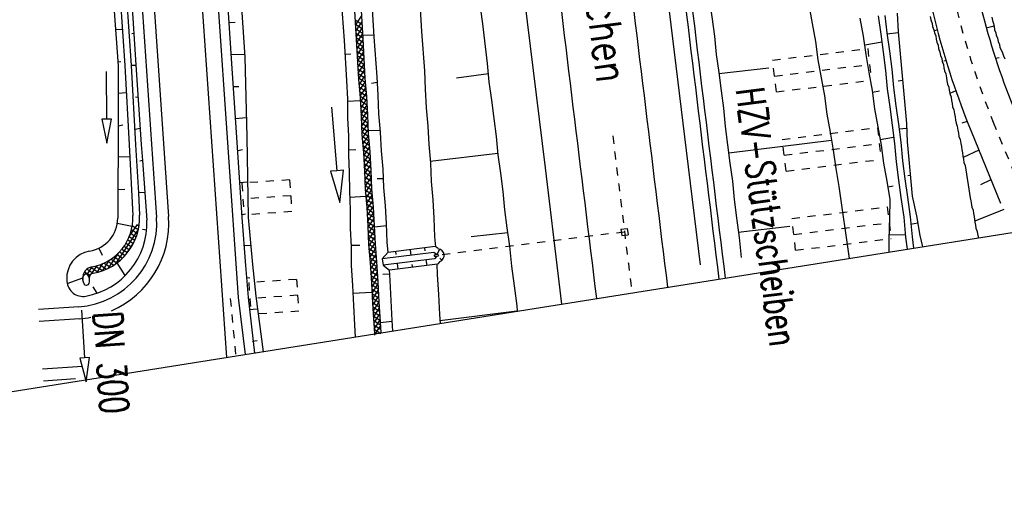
# Model space of a CAD drawing. Extents: x 447693 to 448165, y 439527 to 440695.
# Tile 2 of 88: x 447912 to 447973, y 439527 to 439557. Entities that reach past the tile are written whole.
import ezdxf

# ---------------------------------------------------------------- set-up
doc = ezdxf.new("R2010")
doc.units = 0
doc.header["$LTSCALE"] = 2
doc.header["$MEASUREMENT"] = 0
for name, pattern in [('ACAD_ISO03W100', [0.5, 0.25, -0.25]), ('ACAD_ISO05W100', [0.5, 0.25, -0.25]), ('ACAD_ISO10W100W', [0.5, 0.25, -0.25]), ('AUSGEZOGEN', [0]), ('PUNKTX2', [0.5, 0.25, -0.25])]:
    doc.linetypes.add(name, pattern=pattern)
doc.layers.get('0').update_dxf_attribs({"linetype": 'AUSGEZOGEN'})
for name, color, linetype in [('DB-Bahnachse', 7, 'CONTINUOUS'), ('DB-Boeschungen', 15, 'CONTINUOUS'), ('DB-Gleisachsen', 7, 'CONTINUOUS'), ('DB-GRABEN', 15, 'AUSGEZOGEN'), ('DB-HZV-Stützscheiben', 15, 'CONTINUOUS'), ('DB-Ingenieurbauwerke', 15, 'CONTINUOUS'), ('DB-Kabelanlagen', 15, 'CONTINUOUS'), ('DB-Weg-Boeschungen', 15, 'CONTINUOUS'), ('DB-WEG-DURCHLÄSSE', 15, 'CONTINUOUS'), ('DB-Wege', 15, 'CONTINUOUS'), ('FBRTOP', 250, 'AUSGEZOGEN'), ('Planeinteilung', 250, 'CONTINUOUS'), ('SCHRIFT', 7, 'AUSGEZOGEN')]:
    doc.layers.add(name, color=color, linetype=linetype)
doc.styles.add('ROMANS', font='romans.shx', dxfattribs={"width": 0.8})

# ---------------------------------------------------------------- blocks, each defined once
blk = doc.blocks.new('*X327')
at = {"color": 0, "linetype": 'ByBlock'}
for p, q in [((-378669, -185523), (-378562, -185416)), ((-378016, -186149), (-378669, -185496)), ((-378661, -185823), (-378669, -185814)), ((-378653, -185825), (-378333, -185505)), ((-378429, -185919), (-378118, -185608)), ((-376510, -187336), (-378348, -185499)), ((-378218, -186026), (-377914, -185722)), ((-378020, -186147), (-377721, -185848)), ((-377834, -186279), (-377539, -185984)), ((-376974, -186554), (-377566, -185963)), ((-377661, -186424), (-377368, -186131)), ((-377499, -186580), (-377207, -186288)), ((-377348, -186748), (-377056, -186455)), ((-377210, -186927), (-376915, -186632)), ((-376343, -187822), (-377146, -187019)), ((-377083, -187119), (-376785, -186821)), ((-376969, -187323), (-376666, -187020)), ((-376868, -187540), (-376558, -187230)), ((-376262, -188221), (-376819, -187664)), ((-376782, -187772), (-376463, -187453)), ((-376712, -188021), (-376381, -187690)), ((-376230, -188571), (-376693, -188109)), ((-376661, -188288), (-376314, -187941)), ((-376633, -188578), (-376264, -188209)), ((-376220, -188900), (-376640, -188480)), ((-376227, -189211), (-376630, -188808)), ((-376628, -188891), (-376234, -188497)), ((-376558, -189139), (-376228, -188810)), ((-376424, -189324), (-376141, -189040)), ((-376239, -189456), (-376210, -189427)), ((-375988, -189132), (-376000, -189119)), ((-375990, -189526), (-375990, -189525)), ((-375915, -189133), (-375915, -189133))]:
    blk.add_line(p, q, dxfattribs=at)
blk = doc.blocks.new('ELIPPSE')
at = {"color": 0, "linetype": 'ByBlock'}
blk.add_circle((0, 0), 1, dxfattribs=at)
blk = doc.blocks.new('ELARC182')
at = {"color": 0, "linetype": 'ByBlock'}
blk.add_arc((0, 0), 1, 292.6445, 72.5673, dxfattribs=at)
blk = doc.blocks.new('1135297')
blk.add_line((1135, 0), (1135, 297))

msp = doc.modelspace()

# ---------------------------------------------------------------- linework, layer by layer
at = {"color": 0, "linetype": 'ByBlock'}
for p, q in [((447932.827, 439556.712), (447933.247, 439556.434)), ((447932.843, 439556.431), (447933.263, 439556.154)), ((447932.846, 439556.373), (447933.218, 439556.935)), ((447932.868, 439555.997), (447933.239, 439556.559)), ((447932.859, 439556.151), (447933.279, 439555.874)), ((447932.875, 439555.871), (447933.295, 439555.593)), ((447932.889, 439555.622), (447933.261, 439556.184)), ((447932.891, 439555.59), (447933.31, 439555.313)), ((447932.907, 439555.31), (447933.326, 439555.034)), ((447932.911, 439555.246), (447933.282, 439555.808)), ((447932.932, 439554.871), (447933.304, 439555.433)), ((447932.923, 439555.03), (447933.341, 439554.754)), ((447932.939, 439554.75), (447933.356, 439554.474)), ((447932.954, 439554.495), (447933.325, 439555.056)), ((447932.976, 439554.12), (447933.345, 439554.679)), ((447932.955, 439554.469), (447933.372, 439554.194)), ((447932.972, 439554.189), (447933.387, 439553.914)), ((447932.997, 439553.744), (447933.366, 439554.302)), ((447932.988, 439553.909), (447933.403, 439553.634)), ((447933.004, 439553.628), (447933.418, 439553.355)), ((447933.019, 439553.368), (447933.387, 439553.925)), ((447933.04, 439552.993), (447933.407, 439553.549)), ((447933.02, 439553.348), (447933.433, 439553.075)), ((447933.036, 439553.068), (447933.458, 439552.789)), ((447933.059, 439552.783), (447933.484, 439552.502)), ((447933.072, 439552.633), (447933.428, 439553.172)), ((447933.105, 439552.274), (447933.457, 439552.807)), ((447933.085, 439552.496), (447933.51, 439552.215)), ((447933.11, 439552.209), (447933.536, 439551.928)), ((447933.137, 439551.915), (447933.489, 439552.448)), ((447933.136, 439551.923), (447933.55, 439551.649)), ((447933.153, 439551.642), (447933.563, 439551.371)), ((447933.158, 439551.539), (447933.521, 439552.089)), ((447933.176, 439551.158), (447933.547, 439551.719)), ((447933.167, 439551.363), (447933.576, 439551.092)), ((447933.18, 439551.085), (447933.589, 439550.814)), ((447933.194, 439550.777), (447933.565, 439551.338)), ((447933.212, 439550.396), (447933.583, 439550.957)), ((447933.193, 439550.807), (447933.603, 439550.536)), ((447933.206, 439550.528), (447933.616, 439550.257)), ((447933.23, 439550.015), (447933.601, 439550.576)), ((447933.219, 439550.25), (447933.629, 439549.979)), ((447933.232, 439549.972), (447933.642, 439549.701)), ((447933.245, 439549.693), (447933.662, 439549.417)), ((447933.248, 439549.634), (447933.619, 439550.195)), ((447933.276, 439549.268), (447933.637, 439549.814)), ((447933.263, 439549.412), (447933.688, 439549.131)), ((447933.289, 439549.125), (447933.714, 439548.844)), ((447933.308, 439548.909), (447933.66, 439549.442)), ((447933.34, 439548.55), (447933.693, 439549.083)), ((447933.314, 439548.838), (447933.74, 439548.557)), ((447933.34, 439548.552), (447933.759, 439548.275)), ((447933.365, 439548.179), (447933.725, 439548.724)), ((447933.361, 439548.268), (447933.772, 439547.997)), ((447933.373, 439547.991), (447933.785, 439547.718)), ((447933.381, 439547.795), (447933.755, 439548.36)), ((447933.397, 439547.41), (447933.772, 439547.979)), ((447933.384, 439547.714), (447933.798, 439547.44)), ((447933.396, 439547.436), (447933.811, 439547.162)), ((447933.414, 439547.028), (447933.79, 439547.598)), ((447933.432, 439546.647), (447933.808, 439547.217)), ((447933.408, 439547.159), (447933.824, 439546.883)), ((447933.421, 439546.88), (447933.837, 439546.605)), ((447933.434, 439546.602), (447933.85, 439546.327)), ((447933.449, 439546.266), (447933.826, 439546.836)), ((447933.447, 439546.324), (447933.866, 439546.046)), ((447933.462, 439546.044), (447933.892, 439545.76)), ((447933.475, 439545.897), (447933.844, 439546.455)), ((447933.508, 439545.538), (447933.864, 439546.077)), ((447933.488, 439545.757), (447933.918, 439545.473)), ((447933.514, 439545.47), (447933.944, 439545.186)), ((447933.54, 439545.179), (447933.896, 439545.718)), ((447933.567, 439544.812), (447933.928, 439545.359)), ((447933.54, 439545.183), (447933.967, 439544.901)), ((447933.563, 439544.898), (447933.98, 439544.623)), ((447933.585, 439544.431), (447933.961, 439544.999)), ((447933.577, 439544.62), (447933.993, 439544.345)), ((447933.59, 439544.341), (447934.006, 439544.066)), ((447933.603, 439544.05), (447933.98, 439544.62)), ((447933.621, 439543.669), (447933.998, 439544.239)), ((447933.603, 439544.063), (447934.019, 439543.788)), ((447933.616, 439543.785), (447934.032, 439543.51)), ((447933.629, 439543.506), (447934.045, 439543.231)), ((447933.639, 439543.288), (447934.016, 439543.858)), ((447933.642, 439543.228), (447934.059, 439542.953)), ((447933.655, 439542.95), (447934.072, 439542.675)), ((447933.657, 439542.907), (447934.034, 439543.477)), ((447933.679, 439542.532), (447934.052, 439543.096)), ((447933.668, 439542.671), (447934.095, 439542.389)), ((447933.692, 439542.386), (447934.12, 439542.103)), ((447933.711, 439542.173), (447934.07, 439542.715)), ((447933.744, 439541.814), (447934.099, 439542.351)), ((447933.718, 439542.099), (447934.145, 439541.817)), ((447933.744, 439541.812), (447934.169, 439541.532)), ((447933.775, 439541.454), (447934.13, 439541.99)), ((447933.77, 439541.526), (447934.185, 439541.251)), ((447933.787, 439541.244), (447934.201, 439540.971)), ((447933.797, 439541.078), (447934.161, 439541.629)), ((447933.818, 439540.703), (447934.184, 439541.257)), ((447933.803, 439540.964), (447934.217, 439540.691)), ((447933.82, 439540.684), (447934.233, 439540.41)), ((447933.84, 439540.327), (447934.206, 439540.881)), ((447933.861, 439539.952), (447934.228, 439540.506)), ((447933.836, 439540.403), (447934.249, 439540.13)), ((447933.852, 439540.123), (447934.265, 439539.85)), ((447933.868, 439539.843), (447934.281, 439539.57)), ((447933.883, 439539.576), (447934.249, 439540.13)), ((447933.884, 439539.562), (447934.297, 439539.289)), ((447933.9, 439539.282), (447934.313, 439539.009)), ((447933.905, 439539.201), (447934.271, 439539.754)), ((447933.926, 439538.825), (447934.292, 439539.379)), ((447933.916, 439539.002), (447934.329, 439538.729)), ((447933.932, 439538.722), (447934.345, 439538.448)), ((447933.948, 439538.449), (447934.314, 439539.003)), ((447933.969, 439538.074), (447934.335, 439538.628)), ((447933.948, 439538.441), (447934.362, 439538.168)), ((447933.964, 439538.161), (447934.378, 439537.888)), ((447933.991, 439537.698), (447934.357, 439538.252)), ((447933.98, 439537.881), (447934.394, 439537.607)), ((447933.996, 439537.6), (447934.41, 439537.327)), ((447934.012, 439537.323), (447934.378, 439537.877)), ((447934.034, 439536.947), (447934.4, 439537.501)), ((447934.012, 439537.32), (447934.426, 439537.047)), ((447934.028, 439537.04), (447934.047, 439537.028)), ((447934.393, 439537.083), (447934.421, 439537.126))]:
    msp.add_line(p, q, dxfattribs=at)
at = {"layer": 'DB-Bahnachse', "linetype": 'ACAD_ISO10W100W'}
msp.add_ellipse((460849.731, 441121.778), major_axis=(-2599.679, 12733.592), ratio=1, start_param=1.490686, end_param=1.49145, dxfattribs=at)
at = {"layer": 'DB-Boeschungen', "linetype": 'Continuous'}
for p, q in [((447940.461, 439558.926), (447940.802, 439556.448)), ((447960.979, 439558.933), (447961.419, 439556.472)), ((447936.833, 439558.482), (447936.977, 439555.968)), ((447954.971, 439558.165), (447955.312, 439555.687)), ((447940.802, 439556.448), (447941.094, 439553.96)), ((447961.419, 439556.472), (447961.621, 439555.34)), ((447936.977, 439555.968), (447937.161, 439553.512)), ((447955.312, 439555.687), (447955.416, 439554.537)), ((447961.621, 439555.34), (447961.774, 439554.199)), ((447955.416, 439554.537), (447955.568, 439553.396)), ((447961.774, 439554.199), (447961.976, 439553.067)), ((447937.161, 439553.512), (447937.216, 439552.354)), ((447941.094, 439553.96), (447941.198, 439552.811)), ((447955.568, 439553.396), (447955.721, 439552.255)), ((447955.577, 439553.347), (447958.713, 439553.704)), ((447941.159, 439553.312), (447939.173, 439553.059)), ((447941.198, 439552.811), (447941.351, 439551.67)), ((447961.976, 439553.067), (447962.178, 439551.935)), ((447937.216, 439552.354), (447937.27, 439551.195)), ((447955.721, 439552.255), (447955.866, 439551.163)), ((447941.351, 439551.67), (447941.503, 439550.529)), ((447962.178, 439551.935), (447962.331, 439550.794)), ((447937.27, 439551.195), (447937.374, 439550.046)), ((447955.866, 439551.163), (447955.969, 439550.014)), ((447941.503, 439550.529), (447941.656, 439549.388)), ((447962.331, 439550.794), (447962.533, 439549.662)), ((447937.374, 439550.046), (447937.429, 439548.887)), ((447955.969, 439550.014), (447956.122, 439548.873)), ((447962.533, 439549.662), (447962.735, 439548.53)), ((447941.656, 439549.388), (447941.76, 439548.238)), ((447956.21, 439548.381), (447962.621, 439549.17)), ((447937.429, 439548.887), (447937.532, 439547.737)), ((447956.122, 439548.873), (447956.275, 439547.732)), ((447962.735, 439548.53), (447962.888, 439547.389)), ((447941.743, 439548.337), (447937.515, 439547.836)), ((447941.76, 439548.238), (447941.913, 439547.098)), ((447937.532, 439547.737), (447937.587, 439546.579)), ((447956.275, 439547.732), (447956.428, 439546.591)), ((447962.888, 439547.389), (447963.091, 439546.257)), ((447937.587, 439546.579), (447937.691, 439545.429)), ((447941.913, 439547.098), (447942.066, 439545.957)), ((447956.428, 439546.591), (447956.532, 439545.441)), ((447963.091, 439546.257), (447963.724, 439541.75)), ((447937.691, 439545.429), (447937.745, 439544.271)), ((447942.066, 439545.957), (447942.17, 439544.807)), ((447956.532, 439545.441), (447956.685, 439544.301)), ((447942.17, 439544.807), (447942.323, 439543.666)), ((447937.745, 439544.271), (447937.8, 439543.112)), ((447956.685, 439544.301), (447956.855, 439543.061)), ((447942.323, 439543.666), (447942.476, 439542.525)), ((447956.794, 439543.406), (447960.028, 439543.78)), ((447937.8, 439543.112), (447937.856, 439542.487)), ((447942.375, 439543.371), (447940.085, 439543.114)), ((447956.855, 439543.061), (447956.977, 439541.813)), ((447942.476, 439542.525), (447942.597, 439541.277)), ((447937.934, 439541.383), (447937.967, 439540.755)), ((447942.597, 439541.277), (447942.767, 439540.038)), ((447937.967, 439540.755), (447938.039, 439539.498)), ((447942.767, 439540.038), (447942.938, 439538.798)), ((447938.039, 439539.498), (447938.111, 439538.241)), ((447942.938, 439538.798), (447942.971, 439538.448)), ((447938.111, 439538.241), (447938.143, 439537.68)), ((447942.95, 439538.445), (447938.132, 439537.839))]:
    msp.add_line(p, q, dxfattribs=at)
at = {"layer": 'DB-Gleisachsen', "linetype": 'Continuous'}
for major_axis, start_param, end_param in [((-2620.727, 12726.98), 1.487891, 1.489754), ((-2608.474, 12734.09), 1.488941, 1.4908)]:
    msp.add_ellipse((460849.731, 441121.778), major_axis=major_axis, ratio=1, start_param=start_param, end_param=end_param, dxfattribs=at)
at = {"layer": 'DB-GRABEN', "linetype": 'Continuous'}
for p, q in [((447931.956, 439557.916), (447932.15, 439555.411)), ((447932.753, 439558.007), (447932.897, 439555.493)), ((447933.155, 439558.028), (447933.299, 439555.514)), ((447933.853, 439558.102), (447933.988, 439555.637)), ((447966.738, 439557.117), (447966.793, 439555.959)), ((447964.407, 439556.803), (447964.609, 439555.671)), ((447965.548, 439556.956), (447965.701, 439555.815)), ((447965.951, 439556.977), (447966.095, 439555.885)), ((447966.095, 439555.885), (447966.248, 439554.744)), ((447966.104, 439555.836), (447966.802, 439555.91)), ((447966.793, 439555.959), (447966.896, 439554.809)), ((447932.15, 439555.411), (447932.294, 439552.897)), ((447932.897, 439555.493), (447933.041, 439552.98)), ((447934.02, 439555.745), (447933.264, 439555.711)), ((447933.299, 439555.514), (447933.435, 439553.05)), ((447933.988, 439555.637), (447934.182, 439553.132)), ((447964.609, 439555.671), (447964.762, 439554.53)), ((447964.706, 439555.129), (447965.789, 439555.323)), ((447965.701, 439555.815), (447965.854, 439554.674)), ((447965.854, 439554.674), (447966.007, 439553.533)), ((447966.248, 439554.744), (447966.401, 439553.603)), ((447966.896, 439554.809), (447967, 439553.66)), ((447932.201, 439554.556), (447932.554, 439554.569)), ((447964.762, 439554.53), (447964.965, 439553.398)), ((447964.965, 439553.398), (447965.167, 439552.266)), ((447966.007, 439553.533), (447966.111, 439552.383)), ((447966.401, 439553.603), (447966.504, 439552.454)), ((447967, 439553.66), (447967.104, 439552.51)), ((447932.294, 439552.897), (447932.348, 439551.738)), ((447933.041, 439552.98), (447933.145, 439551.83)), ((447933.435, 439553.05), (447933.538, 439551.9)), ((447934.194, 439552.779), (447933.85, 439552.718)), ((447934.182, 439553.132), (447934.236, 439551.974)), ((447967.083, 439552.913), (447966.787, 439552.86)), ((447965.167, 439552.266), (447965.32, 439551.125)), ((447965.184, 439552.167), (447965.627, 439552.246)), ((447966.111, 439552.383), (447966.264, 439551.243)), ((447966.504, 439552.454), (447966.657, 439551.313)), ((447967.104, 439552.51), (447967.208, 439551.36)), ((447933.131, 439551.624), (447932.325, 439551.582)), ((447932.348, 439551.738), (447932.354, 439550.571)), ((447933.145, 439551.83), (447933.199, 439550.671)), ((447933.538, 439551.9), (447933.593, 439550.742)), ((447934.236, 439551.974), (447934.291, 439550.816)), ((447931.351, 439551.236), (447931.689, 439547.25)), ((447965.32, 439551.125), (447965.522, 439549.993)), ((447966.264, 439551.243), (447966.417, 439550.102)), ((447966.657, 439551.313), (447966.81, 439550.172)), ((447967.208, 439551.36), (447967.311, 439550.211)), ((447932.354, 439550.571), (447932.408, 439549.413)), ((447933.199, 439550.671), (447933.254, 439549.513)), ((447933.593, 439550.742), (447933.647, 439549.583)), ((447934.291, 439550.816), (447934.394, 439549.666)), ((447934.377, 439549.764), (447933.67, 439549.74)), ((447934.394, 439549.666), (447934.449, 439548.507)), ((447965.522, 439549.993), (447965.724, 439548.861)), ((447966.417, 439550.102), (447966.569, 439548.961)), ((447966.81, 439550.172), (447966.963, 439549.031)), ((447966.863, 439549.877), (447967.315, 439549.907)), ((447967.311, 439550.211), (447967.366, 439549.052)), ((447932.408, 439549.413), (447932.413, 439548.245)), ((447933.254, 439549.513), (447933.357, 439548.363)), ((447933.647, 439549.583), (447933.751, 439548.434)), ((447965.662, 439549.205), (447966.499, 439549.355)), ((447967.366, 439549.052), (447967.461, 439547.952)), ((447932.41, 439548.55), (447932.862, 439548.579)), ((447933.751, 439548.434), (447933.806, 439547.275)), ((447934.449, 439548.507), (447934.553, 439547.358)), ((447965.724, 439548.861), (447965.877, 439547.72)), ((447966.569, 439548.961), (447966.673, 439547.811)), ((447966.963, 439549.031), (447967.067, 439547.881)), ((447932.413, 439548.245), (447932.459, 439547.136)), ((447933.357, 439548.363), (447933.403, 439547.254)), ((447966.673, 439547.811), (447966.826, 439546.67)), ((447967.067, 439547.881), (447967.22, 439546.741)), ((447967.461, 439547.952), (447967.564, 439546.802)), ((447931.689, 439547.25), (447931.291, 439547.216)), ((447931.291, 439547.216), (447931.859, 439545.257)), ((447932.088, 439547.284), (447931.689, 439547.25)), ((447931.859, 439545.257), (447932.088, 439547.284)), ((447933.403, 439547.254), (447933.457, 439546.096)), ((447933.806, 439547.275), (447933.86, 439546.117)), ((447934.553, 439547.358), (447934.607, 439546.199)), ((447965.877, 439547.72), (447966.079, 439546.588)), ((447932.459, 439547.136), (447932.464, 439545.969)), ((447934.56, 439546.75), (447934.206, 439546.737)), ((447966.079, 439546.588), (447966.281, 439545.456)), ((447966.826, 439546.67), (447966.97, 439545.579)), ((447967.22, 439546.741), (447967.373, 439545.6)), ((447967.538, 439546.95), (447967.39, 439546.923)), ((447967.564, 439546.802), (447967.668, 439545.652)), ((447932.464, 439545.969), (447932.519, 439544.811)), ((447933.457, 439546.096), (447933.561, 439544.946)), ((447933.86, 439546.117), (447933.964, 439544.967)), ((447934.607, 439546.199), (447934.711, 439545.05)), ((447966.141, 439546.243), (447966.485, 439546.305)), ((447933.487, 439545.644), (447932.485, 439545.566)), ((447966.281, 439545.456), (447966.246, 439544.23)), ((447966.97, 439545.579), (447967.141, 439544.339)), ((447967.373, 439545.6), (447967.543, 439544.36)), ((447967.668, 439545.652), (447967.937, 439544.431)), ((447932.519, 439544.811), (447932.524, 439543.643)), ((447933.561, 439544.946), (447933.616, 439543.787)), ((447933.964, 439544.967), (447934.018, 439543.809)), ((447934.711, 439545.05), (447934.757, 439543.94)), ((447966.246, 439544.23), (447966.22, 439542.956)), ((447967.141, 439544.339), (447967.262, 439543.091)), ((447967.543, 439544.36), (447967.665, 439543.112)), ((447967.937, 439544.431), (447968.157, 439543.2)), ((447932.524, 439543.643), (447932.579, 439542.485)), ((447933.616, 439543.787), (447933.67, 439542.629)), ((447934.018, 439543.809), (447934.073, 439542.65)), ((447934.783, 439543.793), (447934.036, 439543.71)), ((447934.757, 439543.94), (447934.811, 439542.782)), ((447967.573, 439543.909), (447968.016, 439543.988)), ((447966.22, 439542.956), (447966.203, 439542.144)), ((447966.216, 439543.26), (447967.236, 439543.239)), ((447967.262, 439543.091), (447967.367, 439542.33)), ((447967.665, 439543.112), (447967.764, 439542.393)), ((447968.157, 439543.2), (447968.315, 439542.481)), ((447932.561, 439542.583), (447933.12, 439542.582)), ((447932.579, 439542.485), (447932.584, 439541.318)), ((447933.67, 439542.629), (447933.774, 439541.479)), ((447934.073, 439542.65), (447934.168, 439541.55)), ((447934.811, 439542.782), (447934.871, 439542.122)), ((447937.839, 439542.5), (447934.885, 439542.133)), ((447936.26, 439542.303), (447936.307, 439541.946)), ((447937.158, 439542.415), (447937.182, 439542.237)), ((447938.02, 439542.371), (447937.839, 439542.5)), ((447938.103, 439542.348), (447937.954, 439542.018)), ((447934.525, 439541.725), (447934.88, 439542.132)), ((447937.744, 439542.125), (447934.525, 439541.725)), ((447934.525, 439541.725), (447934.578, 439541.328)), ((447937.797, 439541.728), (447934.578, 439541.328)), ((447935.351, 439542.19), (447935.375, 439542.012)), ((447937.258, 439541.662), (447937.305, 439541.305)), ((447937.894, 439542.018), (447937.744, 439542.125)), ((447937.914, 439541.869), (447937.797, 439541.728)), ((447938.114, 439541.764), (447938.248, 439541.64)), ((447932.584, 439541.318), (447932.656, 439540.061)), ((447933.774, 439541.479), (447933.846, 439540.222)), ((447934.168, 439541.55), (447934.24, 439540.293)), ((447934.578, 439541.328), (447934.982, 439541.016)), ((447934.949, 439541.042), (447934.987, 439540.375)), ((447937.982, 439541.389), (447934.982, 439541.016)), ((447935.451, 439541.437), (447935.498, 439541.08)), ((447936.383, 439541.371), (447936.407, 439541.193)), ((447938.125, 439541.56), (447937.982, 439541.389)), ((447934.966, 439540.778), (447934.563, 439540.757)), ((447932.656, 439540.061), (447932.728, 439538.804)), ((447933.846, 439540.222), (447933.918, 439538.965)), ((447934.24, 439540.293), (447934.312, 439539.036)), ((447934.987, 439540.375), (447935.059, 439539.118)), ((447933.853, 439539.614), (447932.695, 439539.56)), ((447932.728, 439538.804), (447932.791, 439537.596)), ((447933.918, 439538.965), (447933.99, 439537.709)), ((447934.312, 439539.036), (447934.384, 439537.779)), ((447935.059, 439539.118), (447935.131, 439537.862)), ((447932.791, 439537.596), (447932.835, 439536.835)), ((447933.99, 439537.709), (447934.029, 439537.025)), ((447934.384, 439537.779), (447934.424, 439537.088)), ((447935.14, 439537.812), (447934.393, 439537.73)), ((447935.131, 439537.862), (447935.169, 439537.206))]:
    msp.add_line(p, q, dxfattribs=at)
at = {"layer": 'DB-HZV-Stützscheiben', "linetype": 'PUNKTX2'}
for p, q in [((447958.932, 439554.173), (447964.888, 439554.903)), ((447964.888, 439554.903), (447965.131, 439552.918)), ((447959.176, 439552.188), (447958.932, 439554.173)), ((447959.176, 439552.188), (447965.131, 439552.918)), ((447959.539, 439549.215), (447965.494, 439549.947)), ((447965.494, 439549.947), (447965.738, 439547.962)), ((447959.783, 439547.23), (447959.539, 439549.215)), ((447959.783, 439547.23), (447965.738, 439547.962)), ((447928.73, 439546.682), (447925.738, 439546.476)), ((447928.73, 439546.682), (447928.868, 439544.687)), ((447925.738, 439546.476), (447925.875, 439544.48)), ((447960.138, 439544.253), (447966.103, 439544.988)), ((447966.103, 439544.988), (447966.347, 439543.003)), ((447928.868, 439544.687), (447925.875, 439544.48)), ((447960.382, 439542.268), (447960.138, 439544.253)), ((447960.382, 439542.268), (447966.347, 439543.003)), ((447929.161, 439540.447), (447926.168, 439540.24)), ((447929.161, 439540.447), (447929.299, 439538.452)), ((447926.168, 439540.24), (447926.306, 439538.245)), ((447929.299, 439538.452), (447926.306, 439538.245))]:
    msp.add_line(p, q, dxfattribs=at)
at = {"layer": 'DB-HZV-Stützscheiben', "linetype": 'ACAD_ISO05W100'}
for p, q in [((447959.054, 439553.18), (447965.01, 439553.911)), ((447959.661, 439548.222), (447965.616, 439548.954)), ((447928.799, 439545.685), (447925.806, 439545.478)), ((447960.27, 439543.261), (447966.225, 439543.995)), ((447929.23, 439539.449), (447926.237, 439539.243))]:
    msp.add_line(p, q, dxfattribs=at)
at = {"layer": 'DB-Ingenieurbauwerke', "linetype": 'Continuous'}
for p, q in [((447951.609, 439564.351), (447953.538, 439548.516)), ((447942.825, 439562.86), (447944.703, 439547.44)), ((447953.538, 439548.515), (447954.408, 439541.362)), ((447944.703, 439547.441), (447945.573, 439540.288)), ((447949.453, 439543.585), (447949.85, 439543.637)), ((447949.453, 439543.585), (447949.505, 439543.188)), ((447949.85, 439543.637), (447949.901, 439543.24)), ((447949.505, 439543.188), (447949.901, 439543.24)), ((447945.573, 439540.288), (447945.744, 439538.889))]:
    msp.add_line(p, q, dxfattribs=at)
at = {"layer": 'DB-Ingenieurbauwerke', "linetype": 'ACAD_ISO03W100'}
msp.add_line((447949.676, 439543.412), (447937.77, 439541.927), dxfattribs=at)
at = {"layer": 'DB-Kabelanlagen', "linetype": 'Continuous'}
for major_axis, start_param, end_param in [((-2617.189, 12724.39), 1.488105, 1.489972), ((-2603.235, 12726.844), 1.489194, 1.491061)]:
    msp.add_ellipse((460849.731, 441121.778), major_axis=major_axis, ratio=1, start_param=start_param, end_param=end_param, dxfattribs=at)
at = {"layer": 'DB-Weg-Boeschungen', "linetype": 'Continuous'}
for p, q in [((447924.737, 439559.29), (447925.075, 439554.281)), ((447925.592, 439559.324), (447925.922, 439554.365)), ((447917.645, 439558.586), (447918.01, 439553.821)), ((447918.088, 439558.661), (447918.413, 439553.834)), ((447918.487, 439558.729), (447918.816, 439553.847)), ((447918.787, 439558.78), (447919.112, 439553.894)), ((447924.92, 439556.535), (447925.323, 439556.548)), ((447968.801, 439556.909), (447968.832, 439556.712)), ((447968.832, 439556.712), (447968.92, 439556.473)), ((447968.92, 439556.473), (447968.952, 439556.275)), ((447972.655, 439556.862), (447972.687, 439556.664)), ((447972.687, 439556.664), (447972.767, 439556.474)), ((447972.767, 439556.474), (447972.799, 439556.277)), ((447918.258, 439556.088), (447917.856, 439556.074)), ((447919.005, 439555.851), (447918.856, 439555.828)), ((447968.952, 439556.275), (447969.032, 439556.085)), ((447969.032, 439556.085), (447969.063, 439555.888)), ((447969.238, 439556.067), (447969.048, 439555.987)), ((447969.063, 439555.888), (447969.144, 439555.698)), ((447972.305, 439556.199), (447972.791, 439556.326)), ((447972.799, 439556.277), (447972.83, 439556.079)), ((447972.83, 439556.079), (447972.911, 439555.889)), ((447972.911, 439555.889), (447972.934, 439555.741)), ((447969.144, 439555.698), (447969.175, 439555.501)), ((447969.175, 439555.501), (447969.207, 439555.303)), ((447969.207, 439555.303), (447969.287, 439555.113)), ((447972.934, 439555.741), (447973.015, 439555.552)), ((447973.015, 439555.552), (447973.046, 439555.354)), ((447973.046, 439555.354), (447973.127, 439555.164)), ((447969.287, 439555.113), (447969.319, 439554.916)), ((447969.319, 439554.916), (447969.407, 439554.677)), ((447969.407, 439554.677), (447969.438, 439554.479)), ((447973.127, 439555.164), (447973.158, 439554.967)), ((447973.158, 439554.967), (447973.231, 439554.826)), ((447973.231, 439554.826), (447973.311, 439554.637)), ((447973.311, 439554.637), (447973.392, 439554.447)), ((447917.971, 439554.068), (447918.168, 439554.099)), ((447925.036, 439554.528), (447925.891, 439554.562)), ((447925.075, 439554.281), (447925.405, 439549.322)), ((447925.922, 439554.365), (447926.054, 439549.374)), ((447969.438, 439554.479), (447969.519, 439554.289)), ((447969.519, 439554.289), (447969.55, 439554.092)), ((447969.55, 439554.092), (447969.631, 439553.902)), ((447969.797, 439554.131), (447969.649, 439554.107)), ((447972.857, 439554.312), (447973.104, 439554.351)), ((447973.392, 439554.447), (447973.473, 439554.257)), ((447917.25, 439553.474), (447917.278, 439550.474)), ((447918.01, 439553.821), (447917.994, 439548.807)), ((447918.413, 439553.834), (447918.693, 439548.867)), ((447919.12, 439553.845), (447918.816, 439553.847)), ((447918.816, 439553.847), (447919.096, 439548.88)), ((447919.112, 439553.894), (447919.45, 439548.885)), ((447969.631, 439553.902), (447969.662, 439553.705)), ((447969.662, 439553.705), (447969.694, 439553.507)), ((447969.694, 439553.507), (447969.774, 439553.317)), ((447969.774, 439553.317), (447969.813, 439553.07)), ((447969.813, 439553.07), (447969.845, 439552.873)), ((447969.845, 439552.873), (447969.876, 439552.675)), ((447918.531, 439552.131), (447917.98, 439552.095)), ((447925.2, 439552.529), (447925.554, 439552.535)), ((447969.876, 439552.675), (447969.957, 439552.486)), ((447969.957, 439552.486), (447969.988, 439552.288)), ((447969.988, 439552.288), (447970.019, 439552.091)), ((447970.399, 439552.252), (447970.019, 439552.091)), ((447919.285, 439551.846), (447919.079, 439551.864)), ((447970.019, 439552.091), (447970.108, 439551.851)), ((447970.108, 439551.851), (447970.139, 439551.654)), ((447970.139, 439551.654), (447970.17, 439551.456)), ((447970.17, 439551.456), (447970.201, 439551.259)), ((447970.201, 439551.259), (447970.282, 439551.069)), ((447970.282, 439551.069), (447970.321, 439550.822)), ((447917.278, 439550.474), (447916.978, 439550.471)), ((447916.978, 439550.471), (447917.292, 439548.974)), ((447917.578, 439550.477), (447917.278, 439550.474)), ((447917.292, 439548.974), (447917.578, 439550.477)), ((447925.316, 439550.523), (447926.015, 439550.583)), ((447970.321, 439550.822), (447970.352, 439550.625)), ((447970.352, 439550.625), (447970.384, 439550.427)), ((447970.384, 439550.427), (447970.415, 439550.23)), ((447971.106, 439550.339), (447970.769, 439550.235)), ((447917.996, 439550.072), (447918.292, 439550.119)), ((447919.392, 439549.889), (447919.046, 439549.834)), ((447970.415, 439550.23), (447970.496, 439550.04)), ((447970.496, 439550.04), (447970.535, 439549.793)), ((447970.535, 439549.793), (447970.566, 439549.595)), ((447925.405, 439549.322), (447925.742, 439544.313)), ((447926.054, 439549.374), (447926.145, 439544.326)), ((447970.566, 439549.595), (447970.597, 439549.398)), ((447970.597, 439549.398), (447970.678, 439549.208)), ((447970.678, 439549.208), (447970.717, 439548.961)), ((447917.994, 439548.807), (447917.985, 439546.07)), ((447918.693, 439548.867), (447918.917, 439544.444)), ((447919.096, 439548.88), (447919.269, 439545.87)), ((447919.45, 439548.885), (447919.526, 439547.885)), ((447925.48, 439548.524), (447925.777, 439548.571)), ((447970.717, 439548.961), (447970.748, 439548.764)), ((447970.748, 439548.764), (447970.78, 439548.566)), ((447970.78, 439548.566), (447970.811, 439548.369)), ((447971.848, 439548.533), (447970.858, 439548.072)), ((447918.761, 439548.118), (447918.005, 439548.1)), ((447919.526, 439547.885), (447919.359, 439547.858)), ((447919.526, 439547.885), (447919.796, 439544.155)), ((447970.811, 439548.369), (447970.842, 439548.171)), ((447970.842, 439548.171), (447970.873, 439547.973)), ((447970.873, 439547.973), (447970.905, 439547.776)), ((447970.905, 439547.776), (447970.985, 439547.586)), ((447970.985, 439547.586), (447971.306, 439545.561)), ((447972.597, 439546.677), (447971.937, 439546.37)), ((447917.972, 439546.069), (447918.424, 439546.09)), ((447917.985, 439546.07), (447917.975, 439544.276)), ((447925.596, 439546.517), (447926.097, 439546.546)), ((447919.672, 439545.883), (447919.269, 439545.87)), ((447919.269, 439545.87), (447919.333, 439544.471)), ((447971.306, 439545.561), (447971.337, 439545.364)), ((447971.337, 439545.364), (447971.376, 439545.117)), ((447971.376, 439545.117), (447971.4, 439544.969)), ((447971.4, 439544.969), (447971.481, 439544.779)), ((447971.481, 439544.779), (447971.512, 439544.582)), ((447973.396, 439544.829), (447971.59, 439544.088)), ((447925.742, 439544.313), (447925.964, 439541.311)), ((447925.76, 439544.518), (447925.958, 439544.55)), ((447926.145, 439544.326), (447926.409, 439541.381)), ((447971.512, 439544.582), (447971.543, 439544.384)), ((447971.543, 439544.384), (447971.574, 439544.186)), ((447971.574, 439544.186), (447971.598, 439544.038)), ((447917.95, 439543.966), (447918.879, 439543.773)), ((447919.779, 439543.521), (447919.526, 439543.565)), ((447971.598, 439544.038), (447971.629, 439543.841)), ((447971.629, 439543.841), (447971.66, 439543.643)), ((447971.66, 439543.643), (447971.741, 439543.454)), ((447971.741, 439543.454), (447971.764, 439543.305)), ((447971.764, 439543.305), (447971.796, 439543.108)), ((447971.796, 439543.108), (447971.825, 439543.039)), ((447916.803, 439542.402), (447917.011, 439541.959)), ((447925.868, 439542.561), (447926.32, 439542.582)), ((447918.448, 439540.69), (447917.94, 439541.485)), ((447925.964, 439541.311), (447926.129, 439539.312)), ((447926.409, 439541.381), (447926.623, 439539.39)), ((447914.793, 439540.419), (447914.801, 439540.307)), ((447914.816, 439540.19), (447915.789, 439540.532)), ((447915.79, 439540.493), (447915.794, 439540.446)), ((447916.189, 439540.519), (447916.194, 439540.453)), ((447926.032, 439540.562), (447926.238, 439540.544)), ((447916.695, 439539.582), (447916.446, 439539.983)), ((447926.129, 439539.312), (447926.538, 439535.833)), ((447926.623, 439539.39), (447927.068, 439535.917)), ((447926.197, 439538.563), (447926.699, 439538.592)), ((447926.411, 439536.572), (447926.707, 439536.619))]:
    msp.add_line(p, q, dxfattribs=at)
for centre, major_axis, start_param, end_param in [((447915.15, 439543.968), (-0.931, 4.556), 3.118584, 4.550985), ((447915.875, 439544.286), (-0.421, 2.057), 3.102144, 4.50596), ((447915.822, 439544.282), (-0.62, 3.037), 3.116632, 4.563052), ((447915.838, 439544.284), (-0.699, 3.429), 3.112379, 4.564728), ((447916.489, 439540.536), (-0.341, 1.666), -0.039467, 1.437988), ((447916.489, 439540.541), (-0.495, 0.495), -0.608953, 0.854372), ((447916.489, 439540.54), (-0.212, 0.212), -0.613428, 0.854372), ((447915.798, 439540.376), (-0.707, 0.707), 0.854372, 2.534725)]:
    msp.add_ellipse(centre, major_axis=major_axis, ratio=1, start_param=start_param, end_param=end_param, dxfattribs=at)
at = {"layer": 'DB-WEG-DURCHLÄSSE', "linetype": 'Continuous'}
for p, q in [((447915.717, 439538.524), (447915.903, 439535.53)), ((447915.903, 439535.53), (447915.603, 439535.511)), ((447915.603, 439535.511), (447915.995, 439534.033)), ((447916.202, 439535.548), (447915.903, 439535.53)), ((447915.995, 439534.033), (447916.202, 439535.548))]:
    msp.add_line(p, q, dxfattribs=at)
at = {"layer": 'DB-Wege', "linetype": 'Continuous'}
for p, q in [((447923.128, 439559.516), (447924.771, 439535.552)), ((447924.119, 439559.685), (447925.516, 439539.304)), ((447920.155, 439559.012), (447921.159, 439544.38)), ((447919.412, 439558.886), (447920.411, 439544.329)), ((447971.355, 439549.735), (447973.192, 439545.229)), ((447925.516, 439539.304), (447925.941, 439535.738)), ((447915.538, 439538.732), (447913.019, 439538.557)), ((447915.59, 439537.984), (447913.071, 439537.809)), ((447915.782, 439534.99), (447913.278, 439534.816)), ((447915.335, 439534.207), (447913.33, 439534.067))]:
    msp.add_line(p, q, dxfattribs=at)
at = {"layer": 'DB-Wege', "linetype": 'ACAD_ISO05W100'}
msp.add_line((447972.743, 439550.301), (447974.581, 439545.795), dxfattribs=at)
at = {"layer": 'DB-Wege', "linetype": 'PUNKTX2'}
msp.add_line((447925.019, 439539.245), (447925.357, 439535.645), dxfattribs=at)
at = {"layer": 'DB-Wege', "linetype": 'ACAD_ISO05W100'}
msp.add_ellipse((448019.043, 439569.179), major_axis=(-10.006, 48.989), ratio=1, start_param=1.488732, end_param=1.756464, dxfattribs=at)
at = {"layer": 'DB-Wege', "linetype": 'Continuous'}
for centre, major_axis, start_param, end_param in [((448019.043, 439569.179), (-9.705, 47.519), 1.48876, 1.756492), ((448019.043, 439569.179), (-10.304, 50.459), 1.488789, 1.756521), ((447915.173, 439543.97), (-1.051, 5.144), 3.009713, 4.579333), ((447915.173, 439543.97), (-1.2, 5.879), 3.35352, 4.57948), ((447915.173, 439543.97), (-4.243, 4.243), 2.425836, 2.544114)]:
    msp.add_ellipse(centre, major_axis=major_axis, ratio=1, start_param=start_param, end_param=end_param, dxfattribs=at)
at = {"layer": 'FBRTOP'}
for points in [[(447863.757, 440675.122, 0.000001), (447863.91, 440674.157, -0.000001), (447871.768, 440624.779), (447883.554, 440550.71, -0.000005), (447893.375, 440488.987, 0.000006), (447903.196, 440427.263, 0.000001), (447911.053, 440377.884, -0.000001), (447918.911, 440328.506), (447930.697, 440254.437, -0.000002), (447938.554, 440205.059, 0.000002), (447946.411, 440155.68), (447958.197, 440081.611), (447966.054, 440032.233, 0.000001), (447971.947, 439995.199, -0.000001), (447977.84, 439958.164, -0.000005), (447983.732, 439921.13, 0.000005), (447989.625, 439884.096, 0.000004), (447997.482, 439834.718, -0.000003), (448005.34, 439785.34, 0), (448016.799, 439713.325, -0.000001), (448024.983, 439661.892, -0.000001), (448032.84, 439612.513, 0.000002), (448040.697, 439563.134), (448042.115, 439554.224, -0.000002)], [(447926.482, 440062.971), (447932.229, 440026.851, 0.000001), (447938.122, 439989.817), (447944.015, 439952.782, -0.000005), (447949.908, 439915.748, 0.000005), (447955.8, 439878.714, 0.000004), (447963.658, 439829.336, -0.000003), (447971.515, 439779.957), (447982.975, 439707.942), (447991.158, 439656.51, -0.000001), (447999.015, 439607.131, 0.000002), (448006.872, 439557.752), (448008.29, 439548.841, -0.000002)]]:
    msp.add_lwpolyline(points, format="xyb", dxfattribs=at)
at = {"layer": 'FBRTOP', "const_width": 0.5}
for points in [[(447874.057, 440515.262, 0.001447), (447878.561, 440486.63, 0.000006), (447888.382, 440424.906, 0.000001), (447896.24, 440375.527, -0.000001), (447904.097, 440326.148), (447915.883, 440252.08, -0.000002), (447923.74, 440202.702, 0.000002), (447931.597, 440153.323), (447943.383, 440079.254), (447951.24, 440029.876, 0.000001), (447957.133, 439992.842, -0.000001), (447963.026, 439955.807, -0.000005), (447968.919, 439918.773, 0.000005), (447974.811, 439881.739, 0.000004), (447982.669, 439832.361, -0.000003), (447990.526, 439782.982, 0), (448001.985, 439710.967, -0.000001), (448010.169, 439659.535, -0.000001), (448018.026, 439610.156, 0.000002), (448025.883, 439560.777), (448027.301, 439551.866, -0.000002)], [(447869.981, 440514.593, -0.002287), (447874.611, 440486.001, 0.000006), (447884.432, 440424.278, 0.000001), (447892.289, 440374.899, -0.000001), (447900.147, 440325.52), (447911.933, 440251.452, -0.000002), (447919.79, 440202.073, 0.000002), (447927.647, 440152.695), (447939.433, 440078.626), (447947.29, 440029.248, 0.000001), (447953.183, 439992.213, -0.000001), (447959.076, 439955.179, -0.000005), (447964.968, 439918.145, 0.000005), (447970.861, 439881.111, 0.000004), (447978.718, 439831.732, -0.000003), (447986.576, 439782.354, 0), (447998.035, 439710.339, -0.000001), (448006.219, 439658.907, -0.000001), (448014.076, 439609.528, 0.000002), (448021.933, 439560.149), (448023.351, 439551.238, -0.000002)]]:
    msp.add_lwpolyline(points, format="xyb", dxfattribs=at)

# ---------------------------------------------------------------- block references
at = {"layer": 'DB-GRABEN', "color": 15, "linetype": 'Continuous', "xscale": 0.4948842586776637, "yscale": 0.4350785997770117, "zscale": 0.001, "rotation": 4.543354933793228}
msp.add_blockref('ELARC182', (447937.904, 439541.943), dxfattribs=at)
at = {"layer": 'DB-Ingenieurbauwerke', "color": 64, "linetype": 'Continuous', "xscale": 0.1349999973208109, "yscale": 0.07500000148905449, "zscale": 0.001, "rotation": 7.082716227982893}
msp.add_blockref('ELIPPSE', (447937.904, 439541.943), dxfattribs=at)
at = {"layer": 'DB-Weg-Boeschungen', "linetype": 'Continuous', "xscale": 0.001000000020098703, "yscale": 0.0009999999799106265, "zscale": 0.001, "rotation": 281.5433552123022}
msp.add_blockref('*X327', (448176.724, 439210.001), dxfattribs=at)
at = {"layer": 'DB-WEG-DURCHLÄSSE', "color": 15, "linetype": 'Continuous', "xscale": 0.3600000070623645, "yscale": 0.2003323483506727, "zscale": 0.001, "rotation": 95.26225732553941}
msp.add_blockref('ELIPPSE', (447915.995, 439540.425), dxfattribs=at)
at = {"layer": 'Planeinteilung', "linetype": 'Continuous', "rotation": 279.0411497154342}
msp.add_blockref('1135297', (447692.942, 440647.942), dxfattribs=at)

# ---------------------------------------------------------------- texts
at = {"layer": 'DB-HZV-Stützscheiben', "linetype": 'Continuous', "style": 'ROMANS', "oblique": 0, "width": 0.7}
msp.add_text('HZV-Stützscheiben', height=1.8, rotation=277.54336, dxfattribs=at).set_placement((447956.629, 439552.342))
at = {"layer": 'DB-WEG-DURCHLÄSSE', "linetype": 'Continuous', "style": 'ROMANS', "oblique": 360, "width": 0.7}
msp.add_text('DN 300', height=1.8, rotation=274.00162, dxfattribs=at).set_placement((447916.449, 439538.382))
at = {"layer": 'SCHRIFT', "style": 'ROMANS', "width": 0.8}
msp.add_text('ICE Nürnberg-München', height=2, rotation=277.44847, dxfattribs=at).set_placement((447944.681, 439577.705))

doc.saveas('drawing.dxf')
